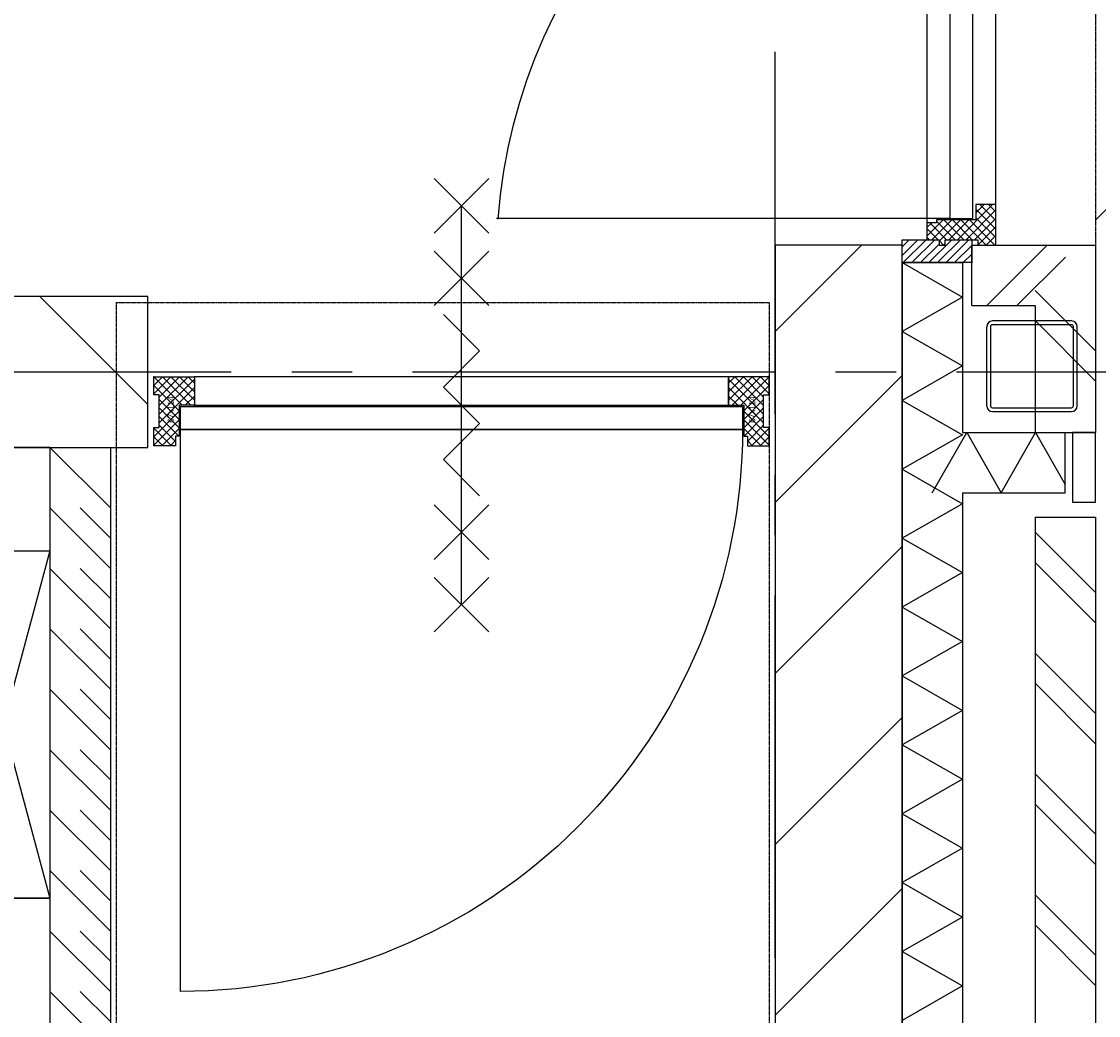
# Model space of a CAD drawing. Extents: x -66955 to 52345, y -20450 to 69550.
# Tile 80 of 132: x -1777 to 5, y 6585 to 8230. Entities that reach past the tile are written whole.
import ezdxf

# ---------------------------------------------------------------- set-up
doc = ezdxf.new("R2010")
doc.units = 0
doc.header["$MEASUREMENT"] = 0
doc.linetypes.add('DASHED', pattern=[0.75, 0.5, -0.25])
for name, color, linetype in [('STRAMIEN--E7-', 7, 'CONTINUOUS'), ('VERD1$--11-', 7, 'CONTINUOUS'), ('VERD1$--21-', 7, 'CONTINUOUS'), ('VERD1$--22-', 7, 'CONTINUOUS'), ('VERD1$--28-', 7, 'CONTINUOUS'), ('VERD1$--31-', 7, 'CONTINUOUS'), ('VERD1$--32-', 7, 'CONTINUOUS'), ('VERD1$--43-', 7, 'CONTINUOUS'), ('VERD1$--74-', 7, 'CONTINUOUS'), ('VERD1$--E5-', 7, 'CONTINUOUS'), ('VERD1$--E6-', 7, 'CONTINUOUS')]:
    doc.layers.add(name, color=color, linetype=linetype)
doc.styles.add('txt', font='TXT', dxfattribs={"height": 0.2})

# ---------------------------------------------------------------- blocks, each defined once
blk = doc.blocks.new('AFVOE0')
at = {"layer": 'VERD1$--74-', "color": 7, "linetype": 'CONTINUOUS'}
blk.add_lwpolyline([(30, 0), (29.84, -3.08), (29.37, -6.14), (28.58, -9.12), (27.49, -12.01), (26.11, -14.78), (24.45, -17.38), (22.53, -19.8), (20.38, -22.02), (18.01, -24), (15.44, -25.72), (12.72, -27.17), (9.86, -28.33), (6.89, -29.2), (3.85, -29.75), (0.77, -29.99), (-2.32, -29.91), (-5.38, -29.51), (-8.38, -28.8), (-11.3, -27.79), (-14.1, -26.48), (-16.75, -24.89), (-19.22, -23.04), (-21.48, -20.94), (-23.52, -18.62), (-25.31, -16.1), (-26.83, -13.41), (-28.07, -10.58), (-29.01, -7.64), (-29.64, -4.62), (-29.96, -1.54), (-29.96, 1.54), (-29.64, 4.62), (-29.01, 7.64), (-28.07, 10.58), (-26.83, 13.41), (-25.31, 16.1), (-23.52, 18.62), (-21.48, 20.94), (-19.22, 23.04), (-16.75, 24.89), (-14.1, 26.48), (-11.3, 27.79), (-8.38, 28.8), (-5.38, 29.51), (-2.32, 29.91), (0.77, 29.99), (3.85, 29.75), (6.89, 29.2), (9.86, 28.33), (12.72, 27.17), (15.44, 25.72), (18.01, 24), (20.38, 22.02), (22.53, 19.8), (24.45, 17.38), (26.11, 14.78), (27.49, 12.01), (28.58, 9.12), (29.37, 6.14), (29.84, 3.08), (30, 0)], dxfattribs=at)
blk = doc.blocks.new('P74A40')
at = {"layer": 'VERD1$--74-', "color": 7, "linetype": 'CONTINUOUS'}
for points in [[(135, 0), (-135, 0), (-162.47, -99.57), (-180.46, -201.27), (-188.83, -304.22), (-187.5, -407.5), (-186.47, -427.1), (-183.4, -446.48), (-178.32, -465.44), (-171.29, -483.77), (-162.38, -501.25), (-151.69, -517.71), (-139.34, -532.96), (-125.46, -546.84), (-110.21, -559.19), (-93.75, -569.88), (-76.26, -578.79), (-57.94, -585.83), (-38.98, -590.91), (-19.6, -593.98), (0, -595), (19.6, -593.98), (38.99, -590.91), (57.95, -585.83), (76.27, -578.79), (93.76, -569.88), (110.22, -559.19), (125.47, -546.84), (139.35, -532.96), (151.7, -517.71), (162.39, -501.25), (171.3, -483.76), (178.33, -465.44), (183.41, -446.48), (186.48, -427.1), (187.51, -407.5), (188.83, -304.22), (180.46, -201.27), (162.46, -99.57), (135, 0)], [(0, -34), (-8.49, -33.6), (-16.98, -34.06), (-25.39, -35.36), (-33.62, -37.5), (-41.59, -40.46), (-49.23, -44.2), (-56.45, -48.68), (-63.19, -53.87), (-69.37, -59.71), (-74.93, -66.14), (-79.83, -73.09), (-84, -80.5), (-107.34, -142.03), (-124.52, -205.55), (-135.38, -270.45), (-139.82, -336.11), (-137.79, -401.88), (-137.63, -416.21), (-135.98, -430.45), (-132.87, -444.44), (-128.32, -458.03), (-122.38, -471.07), (-115.12, -483.43), (-106.62, -494.97), (-96.97, -505.56), (-86.26, -515.1), (-74.63, -523.47), (-62.19, -530.59), (-49.08, -536.38), (-35.44, -540.78), (-21.42, -543.74), (-7.16, -545.23), (7.17, -545.23), (21.43, -543.74), (35.45, -540.78), (49.09, -536.38), (62.2, -530.59), (74.64, -523.47), (86.27, -515.1), (96.97, -505.56), (106.63, -494.97), (115.13, -483.43), (122.39, -471.07), (128.33, -458.03), (132.88, -444.44), (135.99, -430.45), (137.64, -416.21), (137.8, -401.88), (139.83, -336.11), (135.39, -270.45), (124.52, -205.55), (107.34, -142.03), (84, -80.5), (79.83, -73.09), (74.94, -66.14), (69.37, -59.71), (63.19, -53.87), (56.45, -48.68), (49.23, -44.2), (41.59, -40.46), (33.62, -37.5), (25.39, -35.36), (16.99, -34.06), (8.49, -33.6), (0, -34)], [(126, -212.5), (122.68, -199.97), (118.11, -187.84), (112.34, -176.24), (105.44, -165.27), (97.46, -155.06), (88.5, -145.7), (78.64, -137.29), (67.98, -129.92), (56.63, -123.66), (44.71, -118.57), (32.34, -114.71), (19.64, -112.12), (6.75, -110.82), (-6.21, -110.83), (-19.1, -112.14), (-31.8, -114.75), (-44.17, -118.62), (-56.08, -123.72), (-67.42, -129.99), (-78.07, -137.37), (-87.92, -145.79), (-96.88, -155.16), (-104.84, -165.39), (-111.73, -176.36), (-117.49, -187.97), (-122.04, -200.11), (-125.35, -212.64)], [(0, -140), (-5.14, -140.26), (-10.23, -141.06), (-15.21, -142.37), (-20.02, -144.18), (-24.63, -146.49), (-28.97, -149.25), (-33.01, -152.44), (-36.69, -156.04), (-39.99, -159.99), (-42.87, -164.26), (-45.29, -168.8), (-47.22, -173.57), (-48.66, -178.52), (-49.59, -183.58), (-49.98, -188.71), (-49.85, -193.86), (-49.19, -198.96), (-48.01, -203.97), (-46.32, -208.84), (-44.13, -213.5), (-41.48, -217.91), (-38.39, -222.03), (-34.9, -225.81), (-31.03, -229.21), (-26.83, -232.19), (-22.35, -234.72), (-17.64, -236.79), (-12.73, -238.35), (-7.69, -239.4), (-2.57, -239.93), (2.57, -239.93), (7.69, -239.4), (12.73, -238.35), (17.64, -236.79), (22.35, -234.72), (26.83, -232.19), (31.03, -229.21), (34.9, -225.81), (38.39, -222.03), (41.48, -217.91), (44.13, -213.5), (46.32, -208.84), (48.01, -203.97), (49.19, -198.96), (49.85, -193.86), (49.98, -188.71), (49.59, -183.58), (48.66, -178.52), (47.22, -173.57), (45.29, -168.8), (42.87, -164.26), (39.99, -159.99), (36.69, -156.04), (33.01, -152.44), (28.97, -149.25), (24.63, -146.49), (20.02, -144.18), (15.21, -142.37), (10.23, -141.06), (5.14, -140.27), (0, -140)], [(0, -145), (-4.63, -145.24), (-9.2, -145.95), (-13.69, -147.13), (-18.02, -148.77), (-22.16, -150.84), (-26.07, -153.32), (-29.71, -156.2), (-33.02, -159.43), (-35.99, -162.99), (-38.58, -166.83), (-40.76, -170.92), (-42.5, -175.22), (-43.8, -179.66), (-44.63, -184.22), (-44.99, -188.84), (-44.87, -193.47), (-44.27, -198.07), (-43.21, -202.58), (-41.68, -206.95), (-39.72, -211.15), (-37.34, -215.12), (-34.55, -218.83), (-31.41, -222.23), (-27.93, -225.29), (-24.15, -227.97), (-20.12, -230.25), (-15.87, -232.11), (-11.46, -233.52), (-6.93, -234.46), (-2.32, -234.94), (2.32, -234.94), (6.93, -234.46), (11.46, -233.52), (15.87, -232.11), (20.12, -230.25), (24.15, -227.97), (27.93, -225.29), (31.41, -222.23), (34.55, -218.83), (37.34, -215.12), (39.72, -211.15), (41.68, -206.95), (43.21, -202.58), (44.27, -198.07), (44.87, -193.47), (44.99, -188.84), (44.63, -184.22), (43.8, -179.66), (42.5, -175.22), (40.76, -170.92), (38.58, -166.83), (35.99, -162.99), (33.02, -159.43), (29.71, -156.2), (26.07, -153.32), (22.16, -150.84), (18.02, -148.77), (13.69, -147.13), (9.2, -145.95), (4.63, -145.24), (0, -145)]]:
    blk.add_lwpolyline(points, dxfattribs=at)
blk.add_blockref('AFVOE0', (0, -190), dxfattribs=at)
blk = doc.blocks.new('*O186')
at = {"layer": 'VERD1$--74-', "color": 7, "linetype": 'CONTINUOUS'}
for p, q in [((-495.74, 348), (79.26, 193)), ((-495.74, 193), (79.26, 348)), ((-495.74, 193), (79.26, 193)), ((-495.74, 178), (79.26, 178))]:
    blk.add_line(p, q, dxfattribs=at)
blk.add_lwpolyline([(-495.74, 193), (-495.74, 348), (79.26, 348), (79.26, 193), (79.26, 348)], dxfattribs=at)
blk.add_lwpolyline([(-73.24, 178), (-343.24, 178), (-370.71, 78.43), (-388.7, -23.27), (-397.07, -126.22), (-395.74, -229.5), (-394.71, -249.1), (-391.64, -268.48), (-386.56, -287.44), (-379.53, -305.77), (-370.62, -323.25), (-359.93, -339.71), (-347.58, -354.96), (-333.7, -368.84), (-318.45, -381.19), (-301.99, -391.88), (-284.5, -400.79), (-266.18, -407.83), (-247.22, -412.91), (-227.84, -415.98), (-208.24, -417), (-188.64, -415.98), (-169.25, -412.91), (-150.29, -407.83), (-131.97, -400.79), (-114.48, -391.88), (-98.02, -381.19), (-82.77, -368.84), (-68.89, -354.96), (-56.54, -339.71), (-45.85, -323.25), (-36.94, -305.76), (-29.91, -287.44), (-24.83, -268.48), (-21.76, -249.1), (-20.73, -229.5), (-19.41, -126.22), (-27.78, -23.27), (-45.78, 78.43), (-73.24, 178)], close=True, dxfattribs=at)
blk.add_blockref('P74A40', (-208.24, 178), dxfattribs=at)
blk = doc.blocks.new('P74AS0')
at = {"layer": 'VERD1$--74-', "color": 7, "linetype": 'CONTINUOUS'}
blk.add_blockref('*O186', (495.74, -348), dxfattribs=at)
blk = doc.blocks.new('*O183')
at = {"layer": 'VERD1$--32-', "color": 7, "linetype": 'CONTINUOUS'}
for p, q in [((-33.5, 42.86), (-19.36, 57)), ((-33.5, 28.72), (-5.22, 57)), ((-33.5, 57), (13.5, 10)), ((-24.5, 23.57), (8.93, 57)), ((-24.5, 9.43), (23.07, 57)), ((-19.36, 57), (27.64, 10)), ((-5.22, 57), (33.5, 18.28)), ((8.93, 57), (33.5, 32.43)), ((23.07, 57), (33.5, 46.57)), ((-33.5, 42.86), (8.5, 0.86)), ((-24.5, -4.71), (33.5, 53.29)), ((-24.5, -18.85), (33.5, 39.15)), ((-33.5, 28.72), (-31.78, 27)), ((-24.5, 19.72), (8.5, -13.28)), ((18.49, 10), (33.5, 25.01)), ((-33.5, -41.99), (8.5, 0.01)), ((-24.5, 5.57), (8.5, -27.43)), ((32.64, 10), (33.5, 10.86)), ((-33.5, -56.14), (8.5, -14.14)), ((-24.5, -8.57), (7.93, -41)), ((-33.5, -27.85), (-32.65, -27)), ((-33.5, -27.85), (-4.35, -57)), ((-24.5, -22.71), (2.5, -49.71)), ((-20.22, -57), (8.5, -28.28)), ((-33.5, -41.99), (-18.49, -57)), ((-6.08, -57), (2.5, -48.42)), ((-33.5, -56.14), (-32.64, -57))]:
    blk.add_line(p, q, dxfattribs=at)
blk.add_lwpolyline([(-33.5, 57), (33.5, 57), (33.5, 10), (8.5, 10), (8.5, -41), (2.5, -41), (2.5, -57), (-33.5, -57), (-33.5, -27), (-24.5, -27), (-24.5, 27), (-33.5, 27)], close=True, dxfattribs=at)
blk.add_lwpolyline([(-33.5, 57), (33.5, 57), (33.5, 10), (8.5, 10), (8.5, -41), (2.5, -41), (2.5, -57), (-33.5, -57), (-33.5, -27), (-24.5, -27), (-24.5, 27), (-33.5, 27)], close=True, dxfattribs=at)
blk.add_point((-33.5, 57), dxfattribs=at)
at = {"layer": 'VERD1$--32-', "color": 7, "linetype": 'CONTINUOUS', "style": 'txt'}
blk.add_text('67x114', height=10, rotation=90, dxfattribs=at).set_placement((-0.5, -19))
blk = doc.blocks.new('*O184')
at = {"layer": 'VERD1$--32-', "color": 7, "linetype": 'CONTINUOUS'}
for p, q in [((-23.07, 57), (-33.5, 46.57)), ((-8.93, 57), (-33.5, 32.43)), ((5.22, 57), (-33.5, 18.28)), ((19.36, 57), (-27.64, 10)), ((24.5, 9.43), (-23.07, 57)), ((33.5, 57), (-13.5, 10)), ((24.5, 23.57), (-8.93, 57)), ((33.5, 28.72), (5.22, 57)), ((33.5, 42.86), (19.36, 57)), ((24.5, -4.71), (-33.5, 53.29)), ((24.5, -18.85), (-33.5, 39.15)), ((33.5, 42.86), (-8.5, 0.86)), ((-18.49, 10), (-33.5, 25.01)), ((24.5, 19.72), (-8.5, -13.28)), ((33.5, 28.72), (31.78, 27)), ((-32.64, 10), (-33.5, 10.86)), ((24.5, 5.57), (-8.5, -27.43)), ((33.5, -41.99), (-8.5, 0.01)), ((33.5, -56.14), (-8.5, -14.14)), ((24.5, -8.57), (-7.93, -41)), ((20.22, -57), (-8.5, -28.28)), ((24.5, -22.71), (-2.5, -49.71)), ((33.5, -27.85), (4.35, -57)), ((33.5, -27.85), (32.65, -27)), ((6.08, -57), (-2.5, -48.42)), ((33.5, -41.99), (18.49, -57)), ((33.5, -56.14), (32.64, -57))]:
    blk.add_line(p, q, dxfattribs=at)
blk.add_lwpolyline([(33.5, 57), (-33.5, 57), (-33.5, 10), (-8.5, 10), (-8.5, -41), (-2.5, -41), (-2.5, -57), (33.5, -57), (33.5, -27), (24.5, -27), (24.5, 27), (33.5, 27)], close=True, dxfattribs=at)
blk.add_lwpolyline([(33.5, 57), (-33.5, 57), (-33.5, 10), (-8.5, 10), (-8.5, -41), (-2.5, -41), (-2.5, -57), (33.5, -57), (33.5, -27), (24.5, -27), (24.5, 27), (33.5, 27)], close=True, dxfattribs=at)
blk.add_point((33.5, 57), dxfattribs=at)
at = {"layer": 'VERD1$--32-', "color": 7, "linetype": 'CONTINUOUS', "style": 'txt'}
blk.add_text('67x114', height=10, rotation=90, dxfattribs=at).set_placement((10.5, -19))
blk = doc.blocks.new('*O182')
at = {"layer": 'VERD1$--32-', "color": 7, "linetype": 'CONTINUOUS'}
for points in [[(442, 508.5), (-442, 508.5), (-442, 461.5), (442, 461.5)], [(-465, 459.5), (465, 459.5), (465, 421.5), (-465, 421.5)]]:
    blk.add_lwpolyline(points, close=True, dxfattribs=at)
blk.add_lwpolyline([(465, 421.5, -0.414214), (-465, -508.5), (-465, 421.5), (465, 421.5)], format="xyb", dxfattribs=at)
for name, p in [('*O183', (-475.5, 451.5)), ('*O184', (475.5, 451.5))]:
    blk.add_blockref(name, p, dxfattribs=at)
blk = doc.blocks.new('BI$IF')
at = {"layer": 'VERD1$--32-', "color": 7, "linetype": 'CONTINUOUS'}
blk.add_blockref('*O182', (-509, -508.5), dxfattribs=at)
blk = doc.blocks.new('*O215')
at = {"layer": 'VERD1$--E6-', "color": 7, "linetype": 'CONTINUOUS'}
for p, q in [((-45, 285), (45, 375)), ((-45, 375), (45, 285)), ((0, -330), (0, 330)), ((-45, 165), (45, 255)), ((-45, 255), (45, 165)), ((-45, -255), (45, -165)), ((-45, -165), (45, -255)), ((-45, -375), (45, -285)), ((-45, -285), (45, -375))]:
    blk.add_line(p, q, dxfattribs=at)
blk.add_lwpolyline([(30, -150), (-30, -90), (30.02, -30), (-30, 30), (30, 90), (-30, 150)], dxfattribs=at)
blk = doc.blocks.new('B28KOK')
at = {"layer": 'VERD1$--28-', "color": 5, "linetype": 'CONTINUOUS'}
for p, q in [((65.5, 75), (-65.5, 75)), ((-75, 65.5), (-75, -65.5)), ((-68.7, 65.5), (-68.7, -65.5)), ((65.5, 68.7), (-65.5, 68.7)), ((68.7, -65.5), (68.7, 65.5)), ((75, -65.5), (75, 65.5)), ((-65.5, -68.7), (65.5, -68.7)), ((-65.5, -75), (65.5, -75))]:
    blk.add_line(p, q, dxfattribs=at)
for centre, radius, start, end in [((-65.6, 65.5), 9.45, 90, 180), ((65.5, 65.5), 9.45, 0, 90), ((-65.6, 65.5), 3.15, 90, 180), ((65.5, 65.5), 3.15, 0, 90), ((-65.6, -65.5), 9.45, 180, 270), ((-65.6, -65.5), 3.15, 180, 270), ((65.5, -65.5), 3.15, 270, 360), ((65.5, -65.5), 9.45, 270, 360)]:
    blk.add_arc(centre, radius, start, end, dxfattribs=at)
blk = doc.blocks.new('*O257')
at = {"layer": 'VERD1$--32-', "color": 7, "linetype": 'CONTINUOUS'}
for p, q in [((-1843.5, -205.5), (-1843.5, 544.5)), ((-1916.5, -128.36), (-1878.5, -166.36)), ((-1916.5, -142.51), (-1878.5, -180.51)), ((-1904.42, -126.3), (-1878.5, -152.22)), ((-1890.28, -126.3), (-1878.5, -138.08)), ((-1916.5, -156.65), (-1885.65, -187.5)), ((-1916.5, -170.79), (-1878.5, -208.79)), ((-1878.5, -185.93), (-1860.07, -167.5)), ((-1878.5, -171.79), (-1874.21, -167.5)), ((-1878.5, -200.07), (-1850.5, -172.07)), ((-1878.5, -175.65), (-1845.5, -208.65)), ((-1872.51, -167.5), (-1845.5, -194.51)), ((-1858.36, -167.5), (-1850.5, -175.36)), ((-1030.33, -167.5), (-1855.71, -167.5)), ((-1916.5, -184.93), (-1878.5, -222.93)), ((-1887.5, -194.93), (-1880.07, -187.5)), ((-1887.5, -194.93), (-1884.93, -197.5)), ((-1880.79, -187.5), (-1845.5, -222.79)), ((-1878.5, -214.22), (-1847.78, -183.5)), ((-1878.5, -228.36), (-1845.5, -195.36)), ((-1916.5, -199.07), (-1878.5, -237.07)), ((-1916.5, -213.22), (-1888.22, -241.5)), ((-1878.5, -203.93), (-1845.5, -236.93)), ((-1878.5, -242.5), (-1845.5, -209.5)), ((-1916.5, -227.36), (-1902.36, -241.5)), ((-1887.5, -265.64), (-1845.5, -223.64)), ((-1878.5, -218.07), (-1820.5, -276.07)), ((-1887.5, -279.78), (-1845.5, -237.78)), ((-1878.5, -232.22), (-1829.22, -281.5)), ((-1878.5, -246.36), (-1843.36, -281.5)), ((-1875.07, -281.5), (-1842.07, -248.5)), ((-1860.93, -281.5), (-1827.93, -248.5)), ((-1833.93, -248.5), (-1820.5, -261.93)), ((-1887.5, -251.5), (-1857.5, -281.5)), ((-1887.5, -265.64), (-1871.64, -281.5)), ((-1846.79, -281.5), (-1820.5, -255.21)), ((-1887.5, -279.78), (-1885.78, -281.5)), ((-1832.65, -281.5), (-1820.5, -269.35)), ((-1820.5, -281.5), (-1023.78, -281.5))]:
    blk.add_line(p, q, dxfattribs=at)
for points in [[(-1878.5, -126.3), (-1878.5, -187.5), (-1887.5, -187.5), (-1887.5, -197.5), (-1878.5, -197.5), (-1878.5, -241.5), (-1916.5, -241.5), (-1916.5, -126.3)], [(-1916.5, -241.5), (-1916.5, -126.3), (-1878.5, -126.3), (-1878.5, -187.5), (-1887.5, -187.5), (-1887.5, -197.5), (-1878.5, -197.5), (-1878.5, -241.5)], [(-1887.5, -251.5), (-1887.5, -281.5), (-1820.5, -281.5), (-1820.5, -248.5), (-1845.5, -248.5), (-1845.5, -183.5), (-1850.5, -183.5), (-1850.5, -167.5), (-1878.5, -167.5), (-1878.5, -187.5), (-1887.5, -187.5), (-1887.5, -197.5), (-1878.5, -197.5), (-1878.5, -251.5)], [(-1843.5, -243.5), (-1063.5, -243.5), (-1063.5, -205.5), (-1843.5, -205.5)]]:
    blk.add_lwpolyline(points, close=True, dxfattribs=at)
at = {"layer": 'VERD1$--32-', "color": 7, "linetype": 'CONTINUOUS', "extrusion": (0, 0, -1)}
blk.add_ellipse((-1914.86, -236.8), major_axis=(851.98, 0), ratio=0.9170386, start_param=4.7951926, end_param=6.2452598, dxfattribs=at)
at = {"layer": 'VERD1$--32-', "color": 7, "linetype": 'CONTINUOUS'}
for p in [(-1916.5, -126.3), (-1916.5, -241.5), (-1887.5, -251.5)]:
    blk.add_point(p, dxfattribs=at)
blk = doc.blocks.new('BI$PF')
at = {"layer": 'VERD1$--32-', "color": 7, "linetype": 'CONTINUOUS'}
blk.add_blockref('*O257', (1887.5, 281.5), dxfattribs=at)

msp = doc.modelspace()

# ---------------------------------------------------------------- linework, layer by layer
at = {"layer": 'STRAMIEN--E7-', "color": 1, "linetype": 'CONTINUOUS'}
for p, q in [((-530, 7880), (-530, 8180)), ((-530, 7580), (-530, 7880)), ((-1730, 7650), (-2030, 7650)), ((-1430, 7650), (-1730, 7650)), ((-1230, 7650), (-1330, 7650)), ((-830, 7650), (-1130, 7650)), ((-530, 7650), (-830, 7650)), ((-330, 7650), (-430, 7650)), ((70, 7650), (-230, 7650)), ((-530, 7380), (-530, 7480)), ((-530, 6980), (-530, 7280)), ((-530, 6680), (-530, 6980))]:
    msp.add_line(p, q, dxfattribs=at)
at = {"layer": 'VERD1$--11-', "color": 1, "linetype": 'CONTINUOUS'}
msp.add_line((0, 7901.57), (6820, 14721.57), dxfattribs=at)
at = {"layer": 'VERD1$--21-', "color": 7, "linetype": 'CONTINUOUS'}
for p, q in [((-530, 7716.84), (-386.84, 7860)), ((-320, 7831), (-320, 240)), ((-320, 7831), (-220, 7831)), ((-220, 7831), (-220, 7550)), ((-1568, 7596.06), (-1746.94, 7775)), ((-530, 7434), (-320, 7644)), ((-220, 7550), (-50, 7550)), ((-50, 7450), (-50, 7550)), ((-220, 7450), (-50, 7450)), ((-220, 7450), (-220, 140)), ((-530, 7151.16), (-320, 7361.16)), ((-530, 6868.31), (-320, 7078.31)), ((-530, 6585.47), (-320, 6795.47))]:
    msp.add_line(p, q, dxfattribs=at)
for points in [[(-530, 7860), (-530, 470), (-320, 470), (-320, 7860)], [(-3620, 7525), (-1568, 7525), (-1568, 7775), (-3620, 7775)]]:
    msp.add_lwpolyline(points, close=True, dxfattribs=at)
for points in [[(-320, 7831), (-220, 7774), (-320, 7717)], [(-320, 7717), (-220, 7660), (-320, 7603)], [(-320, 7603), (-220, 7546), (-320, 7489)], [(-270, 7450), (-213, 7550), (-156, 7450)], [(-156, 7450), (-99, 7550), (-50, 7464)], [(-320, 7489), (-220, 7432), (-320, 7375)], [(-320, 7375), (-220, 7318), (-320, 7261)], [(-320, 7261), (-220, 7204), (-320, 7147)], [(-320, 7147), (-220, 7090), (-320, 7033)], [(-320, 7033), (-220, 6976), (-320, 6919)], [(-320, 6919), (-220, 6862), (-320, 6805)], [(-320, 6805), (-220, 6748), (-320, 6691)], [(-320, 6691), (-220, 6634), (-320, 6577)]]:
    msp.add_lwpolyline(points, dxfattribs=at)
at = {"layer": 'VERD1$--22-', "color": 7, "linetype": 'CONTINUOUS'}
for p, q in [((-204.8, 7860), (0, 7860)), ((-204.8, 7760), (-204.8, 7860)), ((-179.8, 7760), (-79.8, 7860)), ((0, 7860), (0, 7550)), ((-129.8, 7760), (-49.8, 7840)), ((-100, 7785), (0, 7685)), ((-204.8, 7760), (-100, 7760)), ((-100, 7760), (-100, 7550)), ((-100, 7735), (0, 7635)), ((-100, 7550), (0, 7550)), ((-1630, 7425), (-1730, 7525)), ((-1730, 7525), (-1730, 4615)), ((-1730, 7525), (-1630, 7525)), ((-1630, 7525), (-1630, 4515)), ((-1630, 7325), (-1730, 7425)), ((-1630, 7375), (-1680, 7425)), ((-100, 7410), (-100, 100)), ((-100, 7410), (0, 7410)), ((0, 7410), (0, 0)), ((-100, 7385), (0, 7285)), ((-1630, 7225), (-1730, 7325)), ((-1630, 7275), (-1680, 7325)), ((-100, 7335), (0, 7235)), ((-1630, 7125), (-1730, 7225)), ((-1630, 7175), (-1680, 7225)), ((-100, 7185), (0, 7085)), ((-100, 7135), (0, 7035)), ((-1630, 7025), (-1730, 7125)), ((-1630, 7075), (-1680, 7125)), ((-1630, 6925), (-1730, 7025)), ((-1630, 6975), (-1680, 7025)), ((-100, 6985), (0, 6885)), ((-100, 6935), (0, 6835)), ((-1630, 6825), (-1730, 6925)), ((-1630, 6875), (-1680, 6925)), ((-1630, 6725), (-1730, 6825)), ((-1630, 6775), (-1680, 6825)), ((-100, 6785), (0, 6685)), ((-1630, 6625), (-1730, 6725)), ((-1630, 6675), (-1680, 6725)), ((-100, 6735), (0, 6635)), ((-1630, 6525), (-1730, 6625)), ((-1630, 6575), (-1680, 6625))]:
    msp.add_line(p, q, dxfattribs=at)
at = {"layer": 'VERD1$--31-', "color": 7, "linetype": 'CONTINUOUS'}
msp.add_lwpolyline([(-1730, 7525), (-1730, 4615), (-1900, 4615), (-1900, 7525)], close=True, dxfattribs=at)
at = {"layer": 'VERD1$--32-', "color": 7, "linetype": 'CONTINUOUS'}
msp.add_lwpolyline([(-37.96, 7550), (-37.98, 7434.54), (-0.01, 7434.54), (0, 7550)], close=True, dxfattribs=at)
at = {"layer": 'VERD1$--43-', "color": 251, "linetype": 'CONTINUOUS'}
msp.add_lwpolyline([(-1900, 7525), (-1900, 4615), (-4870, 4615), (-4870, 6325), (-4270, 6325), (-4270, 6425), (-6270, 6425), (-6270, 6325), (-5670, 6325), (-5670, 4615), (-8635, 4615), (-8635, 7525), (-1730, 7525)], close=True, dxfattribs=at)
at = {"layer": 'VERD1$--E5-', "color": 1, "linetype": 'DASHED'}
msp.add_line((0, 11615), (0, 7860), dxfattribs=at)
msp.add_lwpolyline([(-53310, 7515), (-48520, 7515), (-48520, 11625.9), (-26940, 11625.9), (-26940, 7515), (-8915, 7515), (-8915, 4505), (-1620, 4505), (-1620, 7765), (-540, 7765), (-540, 3325), (-1740, 3325), (-1740, 2205), (-540, 2205), (-540, 450)], dxfattribs=at)

# ---------------------------------------------------------------- block references
at = {"layer": 'VERD1$--28-', "color": 5, "linetype": 'CONTINUOUS', "rotation": 90}
msp.add_blockref('B28KOK', (-105, 7659.55), dxfattribs=at)
at = {"layer": 'VERD1$--32-', "color": 7, "linetype": 'CONTINUOUS', "rotation": 90}
msp.add_blockref('BI$PF', (-164.8, 7860), dxfattribs=at)
at = {"layer": 'VERD1$--32-', "color": 7, "linetype": 'CONTINUOUS'}
msp.add_blockref('BI$IF', (-540, 7642), dxfattribs=at)
at = {"layer": 'VERD1$--74-', "color": 7, "linetype": 'CONTINUOUS', "rotation": 270}
msp.add_blockref('P74AS0', (-1730, 7354.2), dxfattribs=at)
at = {"layer": 'VERD1$--E6-', "color": 7, "linetype": 'CONTINUOUS'}
msp.add_blockref('*O215', (-1049, 7595), dxfattribs=at)

doc.saveas('drawing.dxf')
